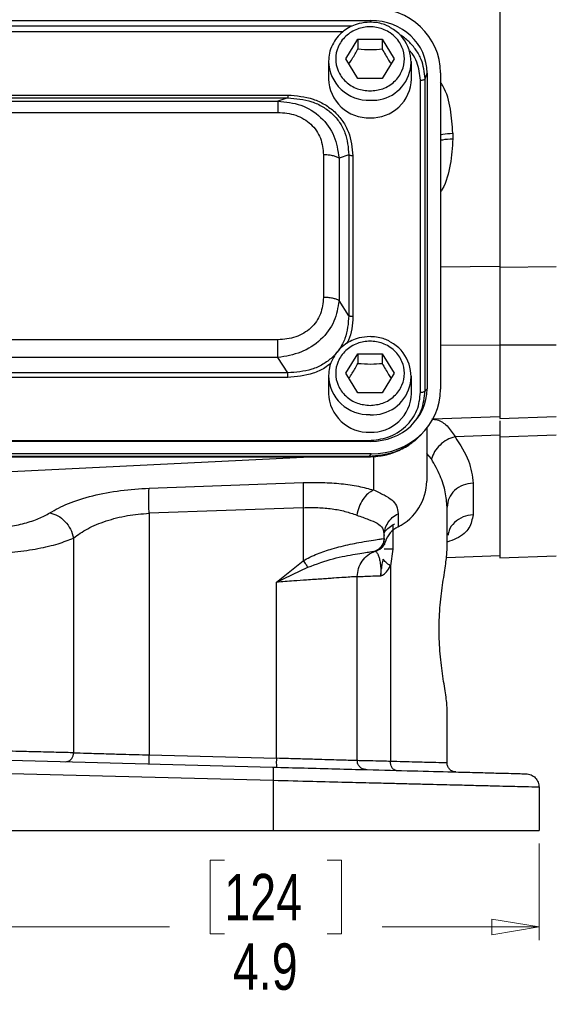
# Model space of a CAD drawing. Header units: inches. Extents: x 0.6 to 16.3, y 0.2 to 11.5.
# Tile 9 of 13: x 12.8 to 14.4, y 4 to 6.9. Entities that reach past the tile are written whole.
import ezdxf

# ---------------------------------------------------------------- set-up
doc = ezdxf.new("R2010")
doc.units = ezdxf.units.IN
doc.header["$MEASUREMENT"] = 0
doc.styles.add('SLDTEXTSTYLE0', font='TXT', dxfattribs={"width": 0.75})
doc.dimstyles.new('SLDDIMSTYLE1', dxfattribs={"dimtxt": 0.137795, "dimasz": 0.14, "dimexe": 0, "dimexo": 0.0625, "dimgap": 0.034449, "dimtad": 0, "dimdec": 1, "dimlfac": 1.5, "dimrnd": 1e-09, "dimzin": 12, "dimdsep": 46, "dimtxsty": 'SLDTEXTSTYLE0', "dimblk1": 'CLOSED', "dimblk2": 'CLOSED', "dimsah": 1, "dimcen": 0.09, "dimadec": 0, "dimazin": 3, "dimtfac": 1, "dimtdec": 1, "dimtofl": 0, "dimtmove": 0, "dimatfit": 3, "dimldrblk": 'CLOSED', "dimfxl": 0, "dimfrac": 2, "dimtolj": 1, "dimtzin": 12, "dimarcsym": 0})

# ---------------------------------------------------------------- blocks, each defined once
blk = doc.blocks.new('_Closed')
at = {"color": 0, "linetype": 'ByBlock', "lineweight": -2}
for p, q in [((-1, 0.166667), (0, 0)), ((-1, 0.166667), (-1, -0.166667)), ((0, 0), (-1, -0.166667)), ((0, 0), (-1, 0))]:
    blk.add_line(p, q, dxfattribs=at)
blk = doc.blocks.new('_D_11')
at = {"color": 7, "linetype": 'Continuous', "lineweight": 0}
for p, q in [((11.101, 4.4487), (11.101, 4.162)), ((14.3543, 4.4487), (14.3543, 4.162)), ((13.4197, 4.3999), (13.3777, 4.3999)), ((13.3777, 4.3999), (13.3777, 4.1811)), ((13.7252, 4.3999), (13.7672, 4.3999)), ((13.7672, 4.3999), (13.7672, 4.1811)), ((11.101, 4.2014), (13.2569, 4.2014)), ((13.3777, 4.1811), (13.4197, 4.1811)), ((13.7672, 4.1811), (13.7252, 4.1811)), ((14.3543, 4.2014), (13.888, 4.2014))]:
    blk.add_line(p, q, dxfattribs=at)
at = {"color": 7, "linetype": 'Continuous', "lineweight": 18, "xscale": 0.14, "yscale": 0.14, "rotation": 180.0000000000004}
blk.add_blockref('_Closed', (11.101, 4.2014, 0.6782), dxfattribs=at)
at = {"color": 7, "linetype": 'Continuous', "lineweight": 18, "xscale": 0.14, "yscale": 0.14}
blk.add_blockref('_Closed', (14.3543, 4.2014, 0.6782), dxfattribs=at)
at = {"color": 7, "linetype": 'Continuous', "lineweight": 18, "char_height": 0.1378, "attachment_point": 1, "style": 'SLDTEXTSTYLE0'}
for s, insert in [('124', (13.4197, 4.3587)), ('4.9', (13.4452, 4.1526))]:
    blk.add_mtext(s, dxfattribs=dict(at, insert=insert))

msp = doc.modelspace()

# ---------------------------------------------------------------- linework, layer by layer
at = {"color": 7, "linetype": 'Continuous', "lineweight": 25}
for p, q in [((14.2373, 8.449), (14.2373, 6.1599)), ((11.6003, 6.893), (13.8543, 6.893)), ((13.7803, 6.7788), (13.8163, 6.837)), ((13.8163, 6.837), (13.8883, 6.837)), ((13.8163, 6.837), (13.8163, 6.8083)), ((13.8883, 6.837), (13.9243, 6.7788)), ((13.8883, 6.837), (13.8883, 6.8083)), ((13.729, 6.7712), (13.729, 6.7191)), ((13.8163, 6.7206), (13.7803, 6.7788)), ((13.9243, 6.7788), (13.8883, 6.7206)), ((13.9756, 6.7191), (13.9756, 6.7712)), ((14.016, 6.7197), (14.0217, 6.7367)), ((14.0217, 6.7367), (14.0217, 5.7994)), ((14.0616, 6.7378), (14.0616, 5.7983)), ((13.8883, 6.7206), (13.8163, 6.7206)), ((14.0022, 5.789), (14.0022, 6.7156)), ((14.016, 5.7931), (14.016, 6.7197)), ((11.8466, 6.6715), (13.608, 6.6715)), ((11.8466, 6.6627), (13.608, 6.6627)), ((11.8757, 6.6536), (13.5789, 6.6536)), ((13.608, 6.6627), (13.5789, 6.6536)), ((11.8757, 6.6201), (13.5789, 6.6201)), ((14.0982, 6.5578), (14.0982, 6.5415)), ((13.714, 6.4939), (13.714, 6.0708)), ((13.7893, 6.4935), (13.7602, 6.4844)), ((13.7893, 6.4935), (13.7893, 6.0161)), ((13.8014, 6.491), (13.8014, 6.0136)), ((13.7602, 6.4844), (13.7602, 6.0613)), ((14.4054, 6.1617), (14.2373, 6.1599)), ((13.7893, 6.0161), (13.7602, 6.0613)), ((13.5789, 5.9447), (11.8757, 5.9447)), ((14.4054, 5.9289), (14.2373, 5.9288)), ((14.2373, 5.9288), (14.2373, 5.711)), ((13.5789, 5.892), (11.8757, 5.892)), ((13.608, 5.8469), (13.5789, 5.892)), ((13.7803, 5.8452), (13.8163, 5.9034)), ((13.8163, 5.9034), (13.8883, 5.9034)), ((13.8163, 5.9034), (13.8163, 5.8748)), ((13.8883, 5.9034), (13.9243, 5.8452)), ((13.8883, 5.9034), (13.8883, 5.8748)), ((13.608, 5.8469), (11.8466, 5.8469)), ((13.608, 5.833), (11.8466, 5.833)), ((13.729, 5.8376), (13.729, 5.7855)), ((13.8163, 5.787), (13.7803, 5.8452)), ((13.9243, 5.8452), (13.8883, 5.787)), ((13.9756, 5.7855), (13.9756, 5.8376)), ((14.016, 5.7931), (14.0217, 5.7994)), ((13.8883, 5.787), (13.8163, 5.787)), ((14.0389, 5.7098), (14.2373, 5.7167)), ((14.2373, 5.711), (14.4054, 5.7169)), ((14.0052, 5.6648), (14.0128, 5.6732)), ((14.021, 5.6828), (14.021, 5.5253)), ((13.8543, 5.6431), (11.6003, 5.6431)), ((11.606, 5.6456), (13.8486, 5.6456)), ((14.2373, 5.6616), (14.1046, 5.6569)), ((14.2373, 5.6616), (14.2373, 5.6556)), ((14.4054, 5.6615), (14.2373, 5.6556)), ((14.2373, 5.6556), (14.2373, 5.2973)), ((13.8555, 5.6058), (11.5991, 5.6058)), ((13.8486, 5.5982), (11.606, 5.5982)), ((11.606, 5.5973), (13.8486, 5.5973)), ((12.7276, 5.5509), (13.6749, 5.5973)), ((13.8555, 5.6058), (13.8486, 5.5982)), ((13.1964, 5.5044), (13.6542, 5.5209)), ((14.1582, 5.5191), (14.1582, 5.4251)), ((13.6542, 5.4463), (13.1964, 5.4298)), ((13.6542, 5.4463), (13.6542, 5.2886)), ((14.081, 5.3199), (14.081, 5.4479)), ((13.1964, 5.4298), (13.1964, 4.7121)), ((13.9354, 5.4285), (13.9354, 5.3894)), ((12.972, 5.3562), (12.972, 4.7186)), ((13.8943, 5.3548), (13.8943, 5.3633)), ((13.8943, 5.3548), (13.8943, 5.3548)), ((13.8943, 5.3526), (13.8943, 5.3548)), ((13.92, 5.3228), (13.9129, 5.2734)), ((13.8676, 5.3171), (13.8676, 5.3171)), ((13.8694, 5.3177), (13.8716, 5.3184)), ((13.8716, 5.3184), (13.8724, 5.3187)), ((13.8724, 5.3187), (13.8743, 5.3193)), ((13.8743, 5.3193), (13.8743, 5.3197)), ((14.0795, 5.2984), (14.2373, 5.3039)), ((14.2373, 5.2973), (14.4054, 5.3031)), ((13.5742, 5.2251), (13.6542, 5.2886)), ((13.5742, 5.2251), (13.6674, 5.2695)), ((13.9129, 5.2734), (13.9129, 4.6929)), ((13.8143, 4.6953), (13.8143, 5.2417)), ((13.5742, 4.7022), (13.5742, 5.2251)), ((14.081, 4.6883), (14.081, 4.8496)), ((13.1964, 4.7121), (13.5742, 4.7022)), ((12.7276, 4.6977), (13.5635, 4.6759)), ((13.5646, 4.6359), (12.7276, 4.6578)), ((13.5646, 4.6359), (13.5646, 4.4881)), ((14.3543, 4.6162), (14.3543, 4.4881)), ((12.7276, 4.4881), (13.5646, 4.4881)), ((13.5646, 4.4881), (14.3543, 4.4881))]:
    msp.add_line(p, q, dxfattribs=at)
at = {"color": 8, "linetype": 'Continuous', "lineweight": 25}
for p, q in [((13.7995, 6.876), (11.6557, 6.876)), ((13.8524, 6.8874), (13.8543, 6.893)), ((13.7714, 6.859), (11.682, 6.859)), ((14.0616, 6.161), (14.2373, 6.1629)), ((14.0616, 5.9293), (14.2373, 5.9294)), ((13.8486, 5.598), (13.8486, 5.5982)), ((13.863, 5.5988), (13.863, 5.4988)), ((14.0348, 5.5912), (14.021, 5.6076)), ((13.92, 5.3949), (13.92, 5.3228))]:
    msp.add_line(p, q, dxfattribs=at)
at = {"color": 7, "linetype": 'Continuous', "lineweight": 25}
for centre, radius, start, end in [((13.8597, 6.7702), 0.1144, 266.3129, 62.0522), ((13.8482, 6.7231), 0.1193, 181.9491, 271.9856), ((13.8564, 6.7231), 0.1193, 268.0144, 358.0509), ((13.8597, 5.8366), 0.1144, 266.3129, 62.0522), ((13.8482, 5.7896), 0.1193, 181.9491, 271.9856), ((13.8564, 5.7896), 0.1193, 268.0144, 358.0509), ((13.8666, 5.5276), 0.1543, 296.448, 359.1655), ((13.9697, 5.3217), 0.0759, 116.9064, 161.5208)]:
    msp.add_arc(centre, radius, start, end, dxfattribs=at)
at = {"color": 8, "linetype": 'Continuous', "lineweight": 25}
for centre in [(13.8481, 6.7751), (13.8481, 5.8416)]:
    msp.add_arc(centre, 0.1192, 181.3115, 272.0005, dxfattribs=at)
at = {"color": 7, "linetype": 'Continuous', "lineweight": 25}
for centre, major_axis, start_param, end_param in [((13.8491, 6.7318), (0.2087, 0.0437), 6.091166, 7.631805), ((13.8491, 6.7318), (0.1694, 0.0355), 6.091166, 7.631805), ((13.8491, 5.8043), (0.1694, -0.0355), 4.934566, 6.475204), ((13.8491, 5.8043), (0.2087, -0.0437), 4.934566, 6.475204)]:
    msp.add_ellipse(centre, major_axis=major_axis, ratio=0.927683, start_param=start_param, end_param=end_param, dxfattribs=at)
for points, knots in [([(13.8523, 6.8877), (13.8415, 6.887), (13.8264, 6.886), (13.8052, 6.8793), (13.788, 6.8714), (13.7694, 6.8584), (13.7528, 6.8414), (13.7394, 6.8202), (13.7306, 6.7967), (13.7298, 6.7802), (13.7294, 6.7725)], [0, 0, 0, 0, 0.168778, 0.236756, 0.349679, 0.467675, 0.595301, 0.730439, 0.873088, 1, 1, 1, 1]), ([(13.8523, 6.6836), (13.8395, 6.6849), (13.8197, 6.6868), (13.796, 6.6987), (13.7797, 6.711), (13.7664, 6.7262), (13.7541, 6.7484), (13.7478, 6.7788), (13.7541, 6.8092), (13.7664, 6.8314), (13.7797, 6.8466), (13.796, 6.859), (13.8197, 6.8705), (13.8523, 6.8763), (13.8849, 6.8705), (13.9086, 6.859), (13.9249, 6.8466), (13.9382, 6.8314), (13.9505, 6.8092), (13.9568, 6.7788), (13.9505, 6.7484), (13.9382, 6.7262), (13.9249, 6.711), (13.9086, 6.6987), (13.8849, 6.6868), (13.8651, 6.6849), (13.8523, 6.6836)], [0, 0, 0, 0, 0.059864, 0.09209, 0.125, 0.15791, 0.190136, 0.25, 0.309864, 0.34209, 0.375, 0.40791, 0.440136, 0.5, 0.559864, 0.59209, 0.625, 0.65791, 0.690136, 0.75, 0.809864, 0.84209, 0.875, 0.90791, 0.940136, 1, 1, 1, 1]), ([(13.9123, 6.8725), (13.9094, 6.8741), (13.9013, 6.8787), (13.8856, 6.8838), (13.8684, 6.8872), (13.8568, 6.8876), (13.8523, 6.8877)], [0, 0, 0, 0, 0.164194, 0.447754, 0.784373, 1, 1, 1, 1]), ([(13.7895, 6.764), (13.7928, 6.769), (13.8018, 6.7822), (13.8107, 6.7983), (13.8163, 6.8083)], [0, 0, 0, 0, 0.376375, 1, 1, 1, 1]), ([(13.8163, 6.8083), (13.8292, 6.8073), (13.8532, 6.8054), (13.8772, 6.8074), (13.8883, 6.8083)], [0, 0, 0, 0, 0.534747, 1, 1, 1, 1]), ([(13.8883, 6.8083), (13.8947, 6.7968), (13.9037, 6.7807), (13.9126, 6.7676), (13.9151, 6.7639)], [0, 0, 0, 0, 0.718831, 1, 1, 1, 1]), ([(13.608, 6.6715), (13.6337, 6.6694), (13.6723, 6.6662), (13.7183, 6.6444), (13.7484, 6.6221), (13.7723, 6.594), (13.7957, 6.551), (13.7991, 6.515), (13.8014, 6.491)], [0, 0, 0, 0, 0.250072, 0.375279, 0.5, 0.624721, 0.749928, 1, 1, 1, 1]), ([(13.5789, 6.6536), (13.602, 6.6511), (13.6487, 6.6461), (13.7086, 6.6082), (13.7499, 6.5517), (13.7568, 6.5067), (13.7602, 6.4844)], [0, 0, 0, 0, 0.2475173, 0.5, 0.7524827, 1, 1, 1, 1]), ([(13.608, 6.6627), (13.6323, 6.6608), (13.6689, 6.658), (13.7125, 6.6376), (13.7407, 6.6167), (13.763, 6.5904), (13.7847, 6.5499), (13.7874, 6.516), (13.7893, 6.4935)], [0, 0, 0, 0, 0.251011, 0.3773902, 0.5, 0.6226133, 0.748989, 1, 1, 1, 1]), ([(13.5789, 6.6201), (13.5969, 6.6186), (13.6239, 6.6163), (13.6561, 6.6011), (13.677, 6.5855), (13.6937, 6.566), (13.71, 6.5359), (13.7124, 6.5107), (13.714, 6.4939)], [0, 0, 0, 0, 0.250062, 0.37621, 0.5, 0.623853, 0.749938, 1, 1, 1, 1]), ([(14.2373, 6.1629), (14.2373, 6.1454), (14.2373, 6.1105), (14.2373, 6.0518), (14.2373, 5.9908), (14.2373, 5.9498), (14.2373, 5.9294)], [0, 0, 0, 0, 0.25, 0.5, 0.75, 1, 1, 1, 1]), ([(14.2373, 6.1599), (14.2373, 6.1414), (14.2373, 6.1072), (14.2373, 6.0508), (14.2373, 5.9919), (14.2373, 5.9509), (14.2373, 5.9288)], [0, 0, 0, 0, 0.266835, 0.494114, 0.727989, 1, 1, 1, 1]), ([(13.714, 6.0708), (13.7124, 6.0541), (13.71, 6.0288), (13.6937, 5.9988), (13.677, 5.9793), (13.656, 5.9637), (13.6239, 5.9485), (13.5969, 5.9462), (13.5789, 5.9447)], [0, 0, 0, 0, 0.250062, 0.37621, 0.5, 0.623853, 0.749938, 1, 1, 1, 1]), ([(13.7602, 6.0613), (13.7568, 6.0404), (13.7499, 5.9982), (13.7086, 5.9429), (13.6487, 5.9037), (13.602, 5.8959), (13.5789, 5.892)], [0, 0, 0, 0, 0.2475173, 0.5, 0.7524827, 1, 1, 1, 1]), ([(13.7893, 6.0161), (13.7874, 5.9932), (13.7847, 5.9587), (13.763, 5.9179), (13.7407, 5.8915), (13.7125, 5.8708), (13.6689, 5.8507), (13.6323, 5.8484), (13.608, 5.8469)], [0, 0, 0, 0, 0.251011, 0.37739, 0.5, 0.622613, 0.748989, 1, 1, 1, 1]), ([(13.8523, 5.9541), (13.8415, 5.9534), (13.8264, 5.9524), (13.8052, 5.9457), (13.788, 5.9378), (13.7694, 5.9249), (13.7528, 5.9078), (13.7394, 5.8866), (13.7306, 5.8631), (13.7298, 5.8467), (13.7294, 5.8389)], [0, 0, 0, 0, 0.168778, 0.236756, 0.349679, 0.467675, 0.595301, 0.730439, 0.873088, 1, 1, 1, 1]), ([(13.8523, 5.75), (13.8395, 5.7513), (13.8197, 5.7532), (13.796, 5.7651), (13.7797, 5.7774), (13.7664, 5.7926), (13.7541, 5.8148), (13.7478, 5.8452), (13.7541, 5.8756), (13.7664, 5.8978), (13.7797, 5.913), (13.796, 5.9254), (13.8197, 5.9369), (13.8523, 5.9428), (13.8849, 5.9369), (13.9086, 5.9254), (13.9249, 5.913), (13.9382, 5.8978), (13.9505, 5.8756), (13.9568, 5.8452), (13.9505, 5.8148), (13.9382, 5.7926), (13.9249, 5.7774), (13.9086, 5.7651), (13.8849, 5.7532), (13.8651, 5.7513), (13.8523, 5.75)], [0, 0, 0, 0, 0.059864, 0.09209, 0.125, 0.15791, 0.190136, 0.25, 0.309864, 0.34209, 0.375, 0.40791, 0.440136, 0.5, 0.559864, 0.59209, 0.625, 0.65791, 0.690136, 0.75, 0.809864, 0.84209, 0.875, 0.90791, 0.940136, 1, 1, 1, 1]), ([(13.9123, 5.9389), (13.9094, 5.9406), (13.9013, 5.9452), (13.8856, 5.9502), (13.8684, 5.9537), (13.8568, 5.954), (13.8523, 5.9541)], [0, 0, 0, 0, 0.164194, 0.447754, 0.784373, 1, 1, 1, 1]), ([(13.7895, 5.8304), (13.7928, 5.8354), (13.8018, 5.8486), (13.8107, 5.8647), (13.8163, 5.8748)], [0, 0, 0, 0, 0.376375, 1, 1, 1, 1]), ([(13.8163, 5.8748), (13.8292, 5.8737), (13.8532, 5.8718), (13.8772, 5.8738), (13.8883, 5.8748)], [0, 0, 0, 0, 0.534747, 1, 1, 1, 1]), ([(13.8883, 5.8748), (13.8947, 5.8632), (13.9037, 5.8471), (13.9126, 5.834), (13.9151, 5.8303)], [0, 0, 0, 0, 0.718831, 1, 1, 1, 1]), ([(13.8486, 5.6456), (13.868, 5.6475), (13.8979, 5.6504), (13.9337, 5.6682), (13.9583, 5.6866), (13.978, 5.7095), (13.9971, 5.743), (14.0002, 5.7708), (14.0022, 5.789)], [0, 0, 0, 0, 0.240853, 0.369278, 0.5, 0.630722, 0.759147, 1, 1, 1, 1]), ([(14.2373, 5.7039), (14.2373, 5.6991), (14.2373, 5.6882), (14.2373, 5.6673), (14.2373, 5.6556)], [0, 0, 0, 0, 0.436485, 1, 1, 1, 1]), ([(13.8486, 5.5974), (13.8627, 5.5981), (13.8916, 5.5997), (13.9337, 5.6129), (13.9733, 5.634), (13.9946, 5.6547), (14.0054, 5.665)], [0, 0, 0, 0, 0.240515, 0.489269, 0.743239, 1, 1, 1, 1]), ([(14.0011, 5.6617), (13.9988, 5.6589), (13.988, 5.6459), (13.9622, 5.6283), (13.9148, 5.6041), (13.8746, 5.6005), (13.8486, 5.5982)], [0, 0, 0, 0, 0.064824, 0.305782, 0.550333, 1, 1, 1, 1]), ([(14.1046, 5.6569), (14.0965, 5.6542), (14.0805, 5.6489), (14.0593, 5.633), (14.0427, 5.6133), (14.0374, 5.5986), (14.0348, 5.5912)], [0, 0, 0, 0, 0.249997, 0.499993, 0.749996, 1, 1, 1, 1]), ([(14.1046, 5.6569), (14.12, 5.6327), (14.1507, 5.5845), (14.1557, 5.5409), (14.1582, 5.5191)], [0, 0, 0, 0, 0.5007518, 1, 1, 1, 1]), ([(14.081, 5.4479), (14.0799, 5.4627), (14.0777, 5.4925), (14.0619, 5.5409), (14.0439, 5.5743), (14.0348, 5.5912)], [0, 0, 0, 0, 0.329707, 0.661662, 1, 1, 1, 1]), ([(12.9012, 5.4308), (12.9185, 5.4404), (12.9534, 5.4597), (13.0268, 5.4825), (13.1096, 5.4988), (13.1679, 5.5026), (13.1964, 5.5044)], [0, 0, 0, 0, 0.251919, 0.508037, 0.759698, 1, 1, 1, 1]), ([(13.6542, 5.5209), (13.6733, 5.5212), (13.7117, 5.5219), (13.7671, 5.5179), (13.819, 5.5105), (13.8484, 5.5027), (13.863, 5.4988)], [0, 0, 0, 0, 0.246357, 0.496982, 0.74919, 1, 1, 1, 1]), ([(13.863, 5.4988), (13.8572, 5.4956), (13.8455, 5.4892), (13.8304, 5.4712), (13.8185, 5.449), (13.8148, 5.4325), (13.8129, 5.4242)], [0, 0, 0, 0, 0.250006, 0.499998, 0.750005, 1, 1, 1, 1]), ([(13.863, 5.4988), (13.8739, 5.4938), (13.8964, 5.4834), (13.9186, 5.4695), (13.9329, 5.4522), (13.9345, 5.4365), (13.9354, 5.4285)], [0, 0, 0, 0, 0.231639, 0.476918, 0.734744, 1, 1, 1, 1]), ([(13.6542, 5.4463), (13.6688, 5.4466), (13.698, 5.4473), (13.7399, 5.4433), (13.7793, 5.4359), (13.8016, 5.4282), (13.8129, 5.4242)], [0, 0, 0, 0, 0.2463996, 0.4948313, 0.7420557, 1, 1, 1, 1]), ([(12.7276, 5.3845), (12.7446, 5.386), (12.7791, 5.3891), (12.8274, 5.3996), (12.8702, 5.4136), (12.8909, 5.4251), (12.9012, 5.4308)], [0, 0, 0, 0, 0.240965, 0.492289, 0.747829, 1, 1, 1, 1]), ([(12.9012, 5.4308), (12.9093, 5.4285), (12.9255, 5.424), (12.9473, 5.4063), (12.9644, 5.383), (12.9695, 5.3652), (12.972, 5.3562)], [0, 0, 0, 0, 0.249994, 0.499976, 0.749984, 1, 1, 1, 1]), ([(12.972, 5.3562), (12.9852, 5.3658), (13.0115, 5.3849), (13.0671, 5.4078), (13.1301, 5.4242), (13.1747, 5.428), (13.1964, 5.4298)], [0, 0, 0, 0, 0.25601, 0.513417, 0.763374, 1, 1, 1, 1]), ([(13.8129, 5.4242), (13.8251, 5.4198), (13.8493, 5.411), (13.8751, 5.4006), (13.8915, 5.3863), (13.8934, 5.371), (13.8943, 5.3633)], [0, 0, 0, 0, 0.247971, 0.49533, 0.745303, 1, 1, 1, 1]), ([(12.7276, 5.3097), (12.7513, 5.3111), (12.7997, 5.314), (12.8679, 5.3245), (12.9283, 5.3386), (12.9576, 5.3504), (12.972, 5.3562)], [0, 0, 0, 0, 0.242859, 0.495762, 0.750597, 1, 1, 1, 1]), ([(13.6542, 5.2886), (13.6608, 5.2923), (13.6745, 5.3), (13.6959, 5.3092), (13.7181, 5.3173), (13.7417, 5.3248), (13.7673, 5.3317), (13.7941, 5.3379), (13.8226, 5.3437), (13.8511, 5.3485), (13.8746, 5.352), (13.8905, 5.3542), (13.893, 5.3546), (13.8943, 5.3548)], [0, 0, 0, 0, 0.05804, 0.121656, 0.181764, 0.245538, 0.323978, 0.407603, 0.496572, 0.617574, 0.748497, 0.871284, 1, 1, 1, 1]), ([(13.8676, 5.3171), (13.8718, 5.3191), (13.8801, 5.323), (13.8885, 5.3331), (13.8934, 5.344), (13.894, 5.3512), (13.8943, 5.3548)], [0, 0, 0, 0, 0.2797701, 0.5595366, 0.779763, 1, 1, 1, 1]), ([(13.8977, 5.3457), (13.8969, 5.3429), (13.8952, 5.3373), (13.8902, 5.3299), (13.8833, 5.3234), (13.8773, 5.3207), (13.8743, 5.3193)], [0, 0, 0, 0, 0.25192, 0.503164, 0.752496, 1, 1, 1, 1]), ([(13.8916, 5.3402), (13.8917, 5.3404), (13.8926, 5.3423), (13.8935, 5.3457), (13.8938, 5.3485), (13.8939, 5.3498)], [0, 0, 0, 0, 0.055567, 0.568, 1, 1, 1, 1]), ([(13.6674, 5.2695), (13.6932, 5.2788), (13.7454, 5.2975), (13.8117, 5.309), (13.8578, 5.3158), (13.8643, 5.3167), (13.8676, 5.3171)], [0, 0, 0, 0, 0.247526, 0.499621, 0.75061, 1, 1, 1, 1]), ([(13.8676, 5.3171), (13.8681, 5.3169), (13.8691, 5.3163), (13.8747, 5.3105), (13.8793, 5.2989), (13.8822, 5.2859), (13.884, 5.2703), (13.8847, 5.2557), (13.8847, 5.2481), (13.8847, 5.2444)], [0, 0, 0, 0, 0.283842, 0.551774, 0.675697, 0.791595, 0.898594, 0.949597, 1, 1, 1, 1]), ([(13.8847, 5.2444), (13.8847, 5.2444), (13.8847, 5.2444), (13.8847, 5.2444), (13.8847, 5.2444), (13.8847, 5.2444), (13.8847, 5.2444), (13.8847, 5.2444), (13.8847, 5.2444), (13.8847, 5.2444), (13.8847, 5.2444), (13.8847, 5.2444), (13.8847, 5.2446), (13.8847, 5.2453), (13.8847, 5.2461), (13.8847, 5.2468), (13.8847, 5.2471), (13.8847, 5.2475), (13.8847, 5.2482), (13.8848, 5.2494), (13.8848, 5.2511), (13.885, 5.2535), (13.8853, 5.2569), (13.8859, 5.2619), (13.887, 5.2692), (13.8891, 5.2802), (13.8906, 5.2887), (13.8915, 5.2939)], [0, 0, 0, 0, 0.000387, 0.000578, 0.000598, 0.000604, 0.00061, 0.000616, 0.000623, 0.000645, 0.000834, 0.001712, 0.0032, 0.013797, 0.042063, 0.050351, 0.053046, 0.057814, 0.07301, 0.095051, 0.126704, 0.171959, 0.236771, 0.330288, 0.467535, 0.67471, 1, 1, 1, 1]), ([(13.9129, 5.2734), (13.9077, 5.2771), (13.8974, 5.2844), (13.8935, 5.2907), (13.8915, 5.2939)], [0, 0, 0, 0, 0.499995, 1, 1, 1, 1]), ([(14.081, 4.8496), (14.081, 4.8496), (14.081, 4.8601), (14.0779, 4.8875), (14.0685, 4.9437), (14.0598, 5.011), (14.0562, 5.0847), (14.0598, 5.1585), (14.0684, 5.2256), (14.0783, 5.2829), (14.0801, 5.3075), (14.081, 5.3199)], [0, 0, 0, 0, 0.000001, 0.126038, 0.251233, 0.375846, 0.499996, 0.624157, 0.748767, 0.873963, 1, 1, 1, 1]), ([(13.8847, 5.2444), (13.8862, 5.2448), (13.892, 5.2465), (13.9024, 5.2558), (13.9092, 5.2672), (13.9129, 5.2734)], [0, 0, 0, 0, 0.139884, 0.52827, 1, 1, 1, 1]), ([(13.8143, 5.2417), (13.8135, 5.2416), (13.8118, 5.2415), (13.7983, 5.2406), (13.7765, 5.2391), (13.7514, 5.2374), (13.728, 5.2357), (13.7089, 5.2344), (13.6874, 5.233), (13.6599, 5.2311), (13.6223, 5.2285), (13.5915, 5.2263), (13.5742, 5.2251)], [0, 0, 0, 0, 0.1200646, 0.2433214, 0.3697878, 0.49948, 0.5598386, 0.6232342, 0.6896676, 0.7591393, 0.8642527, 1, 1, 1, 1]), ([(13.8143, 5.2417), (13.8151, 5.2417), (13.8168, 5.2418), (13.8306, 5.2423), (13.8522, 5.2432), (13.8738, 5.244), (13.8847, 5.2444)], [0, 0, 0, 0, 0.241763, 0.489012, 0.741755, 1, 1, 1, 1]), ([(12.972, 4.7186), (12.958, 4.7189), (12.9286, 4.7196), (12.8718, 4.721), (12.8039, 4.7226), (12.7557, 4.7238), (12.7276, 4.7244)], [0, 0, 0, 0, 0.238746, 0.50002, 0.709221, 1, 1, 1, 1]), ([(12.9491, 4.6919), (12.9524, 4.6924), (12.9591, 4.6932), (12.9666, 4.7004), (12.9711, 4.7092), (12.9717, 4.7155), (12.972, 4.7186)], [0, 0, 0, 0, 0.279616, 0.55921, 0.779619, 1, 1, 1, 1]), ([(12.972, 4.7186), (12.9848, 4.7182), (13.0116, 4.7174), (13.0633, 4.716), (13.1258, 4.7141), (13.1698, 4.7129), (13.1964, 4.7121)], [0, 0, 0, 0, 0.23784, 0.500044, 0.698604, 1, 1, 1, 1]), ([(13.8143, 4.6953), (13.8135, 4.6953), (13.8118, 4.6953), (13.7983, 4.6957), (13.7765, 4.6964), (13.7464, 4.6972), (13.7087, 4.6983), (13.6722, 4.6994), (13.6384, 4.7004), (13.6085, 4.7012), (13.5862, 4.7019), (13.5742, 4.7022)], [0, 0, 0, 0, 0.120191, 0.243561, 0.370113, 0.499848, 0.623463, 0.75913, 0.825792, 0.906085, 1, 1, 1, 1]), ([(13.9129, 4.6929), (13.8976, 4.6933), (13.8675, 4.694), (13.837, 4.6947), (13.8178, 4.6952), (13.8154, 4.6952), (13.8143, 4.6953)], [0, 0, 0, 0, 0.261981, 0.515974, 0.761979, 1, 1, 1, 1]), ([(13.9299, 4.6663), (13.9274, 4.6668), (13.9222, 4.6679), (13.9166, 4.6751), (13.9134, 4.6838), (13.9131, 4.6899), (13.9129, 4.6929)], [0, 0, 0, 0, 0.27962, 0.559248, 0.779602, 1, 1, 1, 1]), ([(14.081, 4.6883), (14.0789, 4.6883), (14.0746, 4.6885), (14.0404, 4.6894), (13.9882, 4.6908), (13.9384, 4.6922), (13.9129, 4.6929)], [0, 0, 0, 0, 0.2481, 0.499972, 0.743513, 1, 1, 1, 1]), ([(13.5635, 4.6759), (13.5948, 4.675), (13.6581, 4.6734), (13.7523, 4.6709), (13.862, 4.668), (13.9821, 4.6649), (14.088, 4.6621), (14.1663, 4.6601), (14.2218, 4.6586), (14.2646, 4.6575), (14.2942, 4.6567), (14.3121, 4.6563), (14.3143, 4.6562), (14.3153, 4.6562)], [0, 0, 0, 0, 0.07805, 0.158351, 0.240767, 0.369091, 0.499936, 0.587204, 0.673724, 0.759307, 0.84169, 0.921971, 1, 1, 1, 1]), ([(14.3543, 4.6162), (14.3516, 4.6163), (14.3462, 4.6164), (14.3093, 4.6173), (14.2667, 4.6184), (14.227, 4.6194), (14.1801, 4.6205), (14.1334, 4.6217), (14.0896, 4.6228), (14.0504, 4.6238), (14.0077, 4.6248), (13.9615, 4.626), (13.9119, 4.6272), (13.8518, 4.6287), (13.7755, 4.6306), (13.6772, 4.6331), (13.604, 4.6349), (13.5646, 4.6359)], [0, 0, 0, 0, 0.120115, 0.243406, 0.306316, 0.370022, 0.434527, 0.499829, 0.539715, 0.580945, 0.623519, 0.667437, 0.712699, 0.759306, 0.825919, 0.906153, 1, 1, 1, 1])]:
    msp.add_open_spline(points, degree=3, knots=knots, dxfattribs=at)
at = {"color": 8, "linetype": 'Continuous', "lineweight": 25}
for points, knots in [([(14.016, 6.7197), (14.0137, 6.7394), (14.0102, 6.7697), (13.9894, 6.8062), (13.9677, 6.8304), (13.9506, 6.8453), (13.9402, 6.8503), (13.9399, 6.8504)], [0, 0, 0, 0, 0.380262, 0.586677, 0.789909, 0.993148, 1, 1, 1, 1]), ([(14.0022, 6.7156), (14, 6.7336), (13.9967, 6.7613), (13.9818, 6.7899), (13.9727, 6.7998), (13.9703, 6.8025)], [0, 0, 0, 0, 0.579997, 0.889257, 1, 1, 1, 1]), ([(14.0982, 6.5578), (14.0965, 6.5816), (14.0933, 6.6291), (14.0797, 6.6816), (14.0639, 6.7059), (14.0616, 6.7095)], [0, 0, 0, 0, 0.460326, 0.921518, 1, 1, 1, 1]), ([(14.0616, 6.5535), (14.0638, 6.5541), (14.0742, 6.5571), (14.0876, 6.5575), (14.0982, 6.5578)], [0, 0, 0, 0, 0.213793, 1, 1, 1, 1]), ([(14.0982, 6.5415), (14.0963, 6.5159), (14.0926, 6.4645), (14.0784, 6.4107), (14.0634, 6.3856), (14.0616, 6.3826)], [0, 0, 0, 0, 0.466755, 0.935839, 1, 1, 1, 1]), ([(14.0616, 6.5371), (14.0638, 6.5377), (14.0742, 6.5407), (14.0876, 6.5412), (14.0982, 6.5415)], [0, 0, 0, 0, 0.213793, 1, 1, 1, 1]), ([(13.8014, 6.0136), (13.8, 5.9892), (13.7985, 5.9612), (13.7849, 5.9368), (13.7831, 5.9336)], [0, 0, 0, 0, 0.868602, 1, 1, 1, 1]), ([(13.7364, 5.8752), (13.7303, 5.8703), (13.7145, 5.8577), (13.672, 5.8387), (13.6336, 5.8353), (13.608, 5.833)], [0, 0, 0, 0, 0.173295, 0.449115, 1, 1, 1, 1]), ([(13.9755, 5.6918), (13.98, 5.6966), (13.9919, 5.7095), (14.01, 5.7428), (14.0136, 5.7734), (14.016, 5.7931)], [0, 0, 0, 0, 0.172998, 0.463963, 1, 1, 1, 1]), ([(14.0356, 5.7096), (14.041, 5.709), (14.0585, 5.7067), (14.0824, 5.6911), (14.0971, 5.6684), (14.1046, 5.6569)], [0, 0, 0, 0, 0.178996, 0.584143, 1, 1, 1, 1]), ([(14.1582, 5.4251), (14.1556, 5.4117), (14.1503, 5.3849), (14.1217, 5.3585), (14.0906, 5.3475), (14.081, 5.344)], [0, 0, 0, 0, 0.408352, 0.817157, 1, 1, 1, 1]), ([(14.1582, 5.4251), (14.1479, 5.4237), (14.1275, 5.4209), (14.1024, 5.4033), (14.0868, 5.3835), (14.0847, 5.3696), (14.0841, 5.3651)], [0, 0, 0, 0, 0.288528, 0.577057, 0.865585, 1, 1, 1, 1])]:
    msp.add_open_spline(points, degree=3, knots=knots, dxfattribs=at)
at = {"color": 7, "linetype": 'Continuous', "lineweight": 25}
for points in [[(14.0022, 6.7156), (14.0038, 6.7156), (14.0071, 6.7158), (14.0113, 6.7167), (14.0146, 6.718), (14.0155, 6.7192), (14.016, 6.7197)], [(13.608, 6.6715), (13.608, 6.6704), (13.608, 6.6682), (13.608, 6.6656), (13.608, 6.6636), (13.608, 6.663), (13.608, 6.6627)], [(13.5789, 6.6536), (13.5789, 6.6526), (13.5789, 6.6504), (13.5789, 6.6428), (13.5789, 6.6327), (13.5789, 6.6243), (13.5789, 6.6201)], [(13.7602, 6.4844), (13.7576, 6.4858), (13.7523, 6.4885), (13.7409, 6.4916), (13.728, 6.4936), (13.7187, 6.4938), (13.714, 6.4939)], [(13.8014, 6.491), (13.8002, 6.491), (13.7977, 6.4911), (13.7943, 6.4916), (13.7913, 6.4924), (13.7899, 6.4931), (13.7893, 6.4935)], [(13.7602, 6.0613), (13.7576, 6.0627), (13.7523, 6.0654), (13.7409, 6.0684), (13.728, 6.0705), (13.7187, 6.0707), (13.714, 6.0708)], [(13.8014, 6.0136), (13.8002, 6.0136), (13.7977, 6.0137), (13.7943, 6.0142), (13.7913, 6.015), (13.7899, 6.0157), (13.7893, 6.0161)], [(13.5789, 5.892), (13.5789, 5.8959), (13.5789, 5.9036), (13.5789, 5.9172), (13.5789, 5.9313), (13.5789, 5.9402), (13.5789, 5.9447)], [(13.608, 5.833), (13.608, 5.8342), (13.608, 5.8366), (13.608, 5.8403), (13.608, 5.8438), (13.608, 5.8459), (13.608, 5.8469)], [(14.0022, 5.789), (14.0038, 5.7891), (14.0071, 5.7892), (14.0113, 5.7901), (14.0146, 5.7914), (14.0155, 5.7926), (14.016, 5.7931)], [(13.1964, 5.4298), (13.1961, 5.4378), (13.1956, 5.4539), (13.1954, 5.4757), (13.1956, 5.4938), (13.1961, 5.5009), (13.1964, 5.5044)], [(13.6542, 5.5209), (13.654, 5.5174), (13.6535, 5.5103), (13.6533, 5.4921), (13.6535, 5.4704), (13.654, 5.4543), (13.6542, 5.4463)], [(14.1582, 5.5191), (14.148, 5.5178), (14.1276, 5.5151), (14.1021, 5.4985), (14.0844, 5.4753), (14.0821, 5.457), (14.081, 5.4479)], [(13.8943, 5.3633), (13.8948, 5.3699), (13.8959, 5.3831), (13.9046, 5.4015), (13.9176, 5.4175), (13.9295, 5.4249), (13.9354, 5.4285)], [(13.895, 5.3738), (13.8994, 5.3787), (13.9083, 5.3884), (13.9199, 5.3951), (13.9257, 5.3985)], [(13.8943, 5.3548), (13.8939, 5.3507), (13.8932, 5.3425), (13.8874, 5.3314), (13.8789, 5.3223), (13.8714, 5.3188), (13.8676, 5.3171)], [(13.92, 5.3228), (13.9162, 5.3228), (13.9086, 5.3228), (13.9006, 5.3228), (13.8953, 5.3228), (13.8946, 5.3228), (13.8943, 5.3228)], [(13.8143, 5.2417), (13.815, 5.2499), (13.8165, 5.2663), (13.8281, 5.2885), (13.8451, 5.3068), (13.8601, 5.3137), (13.8676, 5.3171)], [(13.6542, 5.2886), (13.6566, 5.2852), (13.6615, 5.2783), (13.6654, 5.2725), (13.6674, 5.2695)], [(13.1971, 4.6855), (13.1969, 4.6859), (13.1965, 4.6867), (13.1962, 4.6928), (13.1961, 4.7016), (13.1963, 4.7086), (13.1964, 4.7121)], [(13.5742, 4.7022), (13.5742, 4.6987), (13.574, 4.6917), (13.5741, 4.6829), (13.5744, 4.6768), (13.5748, 4.676), (13.5749, 4.6756)], [(13.8403, 4.6686), (13.8368, 4.6691), (13.83, 4.67), (13.8214, 4.6762), (13.8155, 4.685), (13.8147, 4.6918), (13.8143, 4.6953)], [(14.1069, 4.6616), (14.1035, 4.6621), (14.0967, 4.6631), (14.0881, 4.6693), (14.0821, 4.678), (14.0814, 4.6848), (14.081, 4.6883)], [(13.5635, 4.6759), (13.5638, 4.6752), (13.5643, 4.674), (13.5648, 4.6648), (13.5649, 4.6516), (13.5647, 4.6411), (13.5646, 4.6359)], [(14.3153, 4.6562), (14.3205, 4.6555), (14.3308, 4.654), (14.3436, 4.6447), (14.3526, 4.6316), (14.3537, 4.6213), (14.3543, 4.6162)]]:
    msp.add_open_spline(points, degree=3, dxfattribs=at)

# ---------------------------------------------------------------- dimensions: what is measured, and where the dimension line sits
at = {"color": 7, "linetype": 'Continuous', "lineweight": 18}
dim = msp.add_linear_dim(base=(14.3543, 4.2014), p1=(11.101, 4.4881), p2=(14.3543, 4.4881), dimstyle='SLDDIMSTYLE1', dxfattribs=at)
dim.commit()
dim.dimension.update_dxf_attribs({"geometry": '_D_11', "text_midpoint": (13.5725, 4.2014), "dimtype": 160})

doc.saveas('drawing.dxf')
